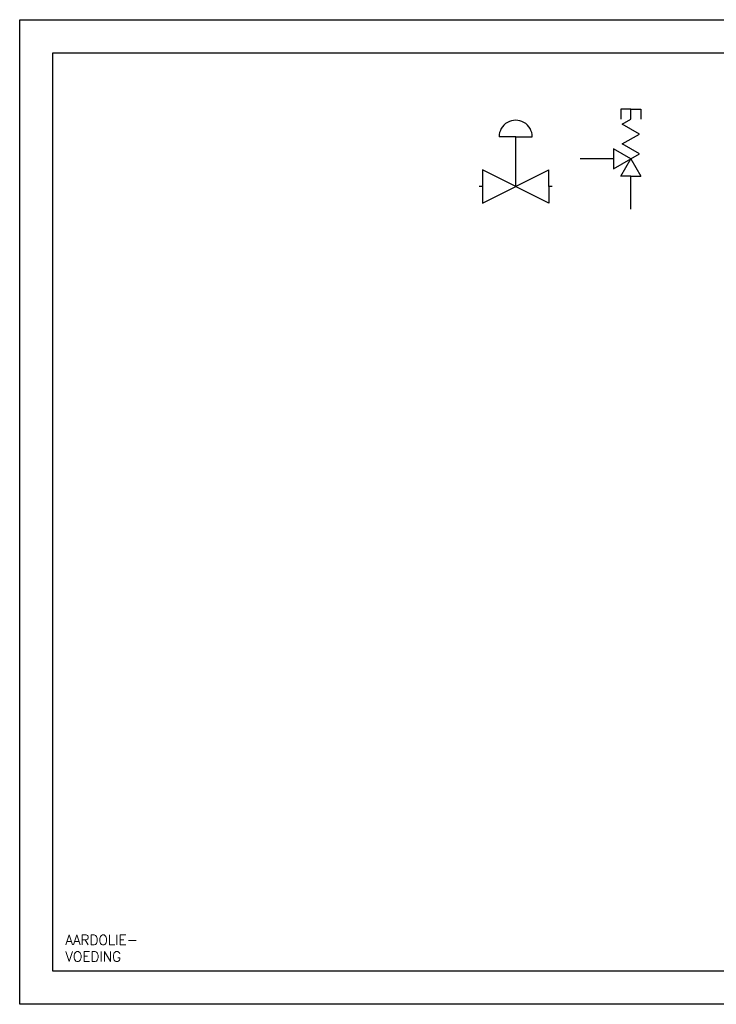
# Model space of a CAD drawing. Extents: x 0 to 420, y 0 to 297.
# Tile 1 of 2: x 0 to 210, y 0 to 297. Entities that reach past the tile are written whole.
import ezdxf

# ---------------------------------------------------------------- set-up
doc = ezdxf.new("R2010")
doc.units = 0
doc.header["$MEASUREMENT"] = 0
doc.layers.add('KADER25', color=3, linetype='CONTINUOUS')
doc.layers.add('KADER70', color=5, linetype='CONTINUOUS')
doc.styles.get("Standard").update_dxf_attribs({"font": 'TXT.shx', "height": 3})

# ---------------------------------------------------------------- blocks, each defined once
blk = doc.blocks.new('04_Overdrukventiel')
at = {"layer": 'KADER25'}
for p, q in [((0, 30.2), (-3, 30.2)), ((-3, 30.2), (-3, 27.2)), ((0, 27.2), (0, 30.2)), ((0, 30.2), (3, 30.2)), ((3, 30.2), (3, 27.2)), ((-2.6, 25.7), (0, 27.2)), ((2.6, 22.7), (-2.6, 25.7)), ((-2.6, 19.7), (2.6, 22.7)), ((0, 15.2), (-5.2, 18.2)), ((-5.2, 18.2), (-5.2, 12.2)), ((2.6, 16.7), (-2.6, 19.7)), ((-5.2, 15.2), (-15.2, 15.2)), ((-5.2, 12.2), (0, 15.2)), ((-3, 10), (0, 15.2)), ((0, 15.2), (2.6, 16.7)), ((0, 15.2), (3, 10)), ((0, 10), (-3, 10)), ((0, 0), (0, 10)), ((0, 10), (3, 10))]:
    blk.add_line(p, q, dxfattribs=at)
blk = doc.blocks.new('04_KlepMetRegelaar')
at = {"layer": 'KADER25', "color": 0}
for p, q in [((11, 15), (6, 15)), ((11, 0), (11, 15)), ((11, 15), (16, 15)), ((1, 5), (1, 0)), ((1, -5), (21, 5)), ((21, -5), (1, 5)), ((21, 0), (21, 5)), ((1, 0), (0, 0)), ((1, 0), (1, -5)), ((22, 0), (21, 0)), ((21, 0), (21, -5))]:
    blk.add_line(p, q, dxfattribs=at)
blk.add_ellipse((11, 15), major_axis=(5, 0), ratio=1, start_param=0, end_param=3.141593, dxfattribs=at)

msp = doc.modelspace()

# ---------------------------------------------------------------- linework, layer by layer
at = {"layer": 'KADER25'}
for p, q in [((0, 0), (0, 297)), ((0, 297), (420, 297)), ((420, 0), (0, 0))]:
    msp.add_line(p, q, dxfattribs=at)
at = {"layer": 'KADER70'}
for p, q in [((10, 10), (10, 287)), ((10, 287), (410, 287)), ((410, 10), (10, 10))]:
    msp.add_line(p, q, dxfattribs=at)

# ---------------------------------------------------------------- block references
at = {"layer": 'KADER25'}
for name, p in [('04_Overdrukventiel', (184.21, 239.81)), ('04_KlepMetRegelaar', (138.52, 246.68))]:
    msp.add_blockref(name, p, dxfattribs=at)

# ---------------------------------------------------------------- texts
for s, p in [('AARDOLIE-', (13.73, 17.92)), ('VOEDING', (13.73, 12.92))]:
    msp.add_text(s, height=3, dxfattribs=at).set_placement(p)

doc.saveas('drawing.dxf')
